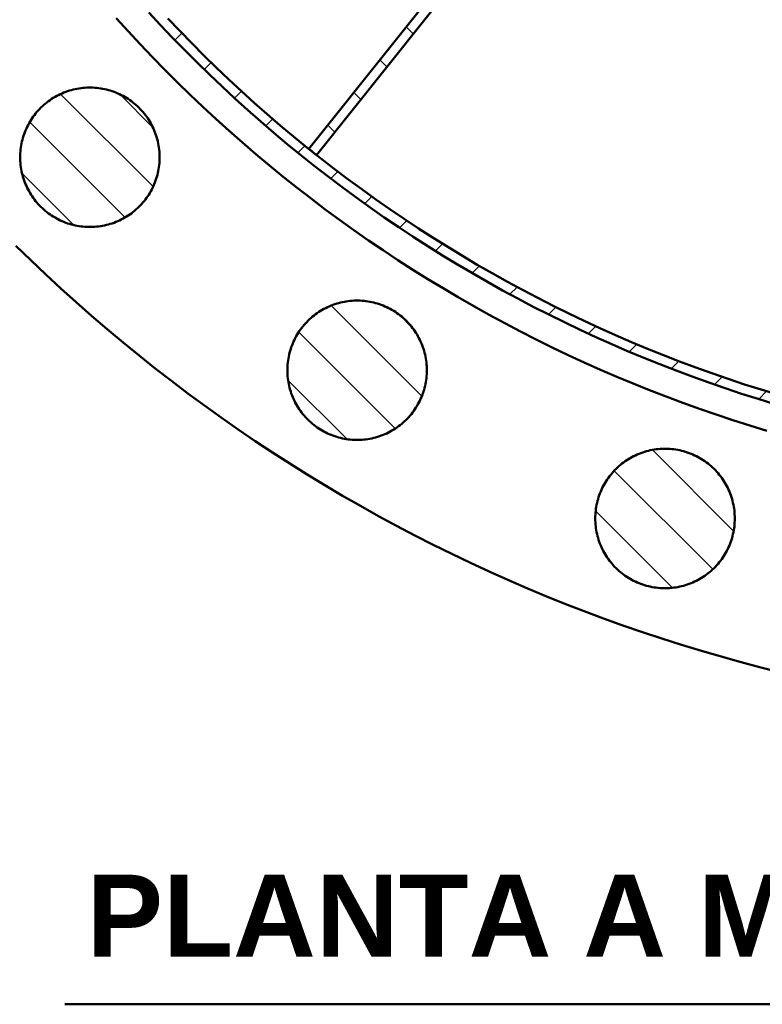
# Model space of a CAD drawing. Header units: millimetres. Extents: x 0 to 841, y 0 to 594.
# Tile 8 of 226: x 121 to 167, y 306 to 366. Entities that reach past the tile are written whole.
import ezdxf
from ezdxf.enums import TextEntityAlignment as Align

# ---------------------------------------------------------------- set-up
doc = ezdxf.new("R2010")
doc.units = ezdxf.units.MM
for name, color, linetype, lineweight in [('ACH', 7, 'CONTINUOUS', 13), ('TXT', 7, 'CONTINUOUS', 25), ('VIS', 7, 'CONTINUOUS', 50)]:
    doc.layers.add(name, color=color, linetype=linetype, lineweight=lineweight)
doc.styles.add('STDB', font='LiberationSans-Bold.ttf')

msp = doc.modelspace()

# ---------------------------------------------------------------- hatches: boundary and pattern name
at = {"layer": 'ACH'}
h = msp.add_hatch(dxfattribs=at)
h.set_pattern_fill('ANSI31', scale=0.8)
h.paths.add_polyline_path([(275.741, 422.949), (275.73, 421.625), (275.699, 420.301), (275.647, 418.978), (275.574, 417.656), (275.481, 416.335), (275.367, 415.016), (275.232, 413.699), (275.076, 412.384), (274.9, 411.071), (274.703, 409.762), (274.485, 408.456), (274.247, 407.153), (273.989, 405.854), (273.71, 404.56), (273.411, 403.27), (273.092, 401.985), (272.753, 400.705), (272.393, 399.43), (272.014, 398.162), (271.615, 396.899), (271.196, 395.643), (270.757, 394.394), (270.299, 393.151), (269.821, 391.916), (269.324, 390.689), (268.807, 389.47), (268.272, 388.259), (267.718, 387.056), (267.144, 385.862), (266.553, 384.678), (265.942, 383.503), (265.313, 382.337), (264.666, 381.182), (264.001, 380.037), (263.318, 378.903), (262.618, 377.779), (261.899, 376.667), (261.164, 375.566), (260.411, 374.476), (259.641, 373.399), (258.854, 372.334), (258.051, 371.281), (257.231, 370.241), (256.395, 369.214), (255.543, 368.201), (254.675, 367.201), (253.792, 366.214), (252.893, 365.242), (251.979, 364.284), (251.05, 363.34), (250.106, 362.411), (249.148, 361.497), (248.176, 360.598), (247.189, 359.715), (246.189, 358.847), (245.176, 357.995), (244.149, 357.159), (243.109, 356.339), (242.056, 355.536), (240.991, 354.749), (239.914, 353.979), (238.824, 353.226), (237.723, 352.491), (236.611, 351.772), (235.487, 351.072), (234.353, 350.389), (233.208, 349.724), (232.053, 349.077), (230.887, 348.448), (229.712, 347.837), (228.528, 347.246), (227.334, 346.672), (226.131, 346.118), (224.92, 345.583), (223.701, 345.066), (222.474, 344.569), (221.239, 344.091), (219.996, 343.633), (218.747, 343.194), (217.491, 342.775), (216.228, 342.376), (214.96, 341.996), (213.685, 341.637), (212.405, 341.298), (211.12, 340.978), (209.83, 340.679), (208.536, 340.401), (207.237, 340.142), (205.934, 339.905), (204.628, 339.687), (203.319, 339.49), (202.006, 339.314), (200.691, 339.158), (199.374, 339.023), (198.055, 338.909), (196.734, 338.816), (195.412, 338.743), (194.089, 338.691), (192.765, 338.66), (191.441, 338.649), (190.117, 338.66), (188.793, 338.691), (187.47, 338.743), (186.147, 338.816), (184.827, 338.909), (183.507, 339.023), (182.19, 339.158), (180.875, 339.314), (179.563, 339.49), (178.253, 339.687), (176.947, 339.905), (175.644, 340.142), (174.346, 340.401), (173.051, 340.679), (171.761, 340.978), (170.476, 341.298), (169.196, 341.637), (167.922, 341.996), (166.653, 342.376), (165.391, 342.775), (164.134, 343.194), (162.885, 343.633), (161.643, 344.091), (160.408, 344.569), (159.18, 345.066), (157.961, 345.583), (156.75, 346.118), (155.547, 346.672), (154.354, 347.246), (153.169, 347.837), (151.994, 348.448), (150.829, 349.077), (149.674, 349.724), (148.528, 350.389), (147.394, 351.072), (146.27, 351.772), (145.158, 352.491), (144.057, 353.226), (142.968, 353.979), (141.89, 354.749), (140.825, 355.536), (139.773, 356.339), (138.733, 357.159), (137.706, 357.995), (136.692, 358.847), (135.692, 359.715), (134.706, 360.598), (133.733, 361.497), (132.775, 362.411), (131.832, 363.34), (130.903, 364.284), (129.989, 365.242), (129.09, 366.214), (128.206, 367.201), (127.338, 368.201), (126.486, 369.214), (125.65, 370.241), (124.831, 371.281), (124.027, 372.334), (123.241, 373.399), (122.471, 374.476), (121.718, 375.566), (120.982, 376.667), (120.264, 377.779), (119.563, 378.903), (118.88, 380.037), (118.215, 381.182), (117.568, 382.337), (116.939, 383.503), (116.329, 384.678), (115.737, 385.862), (115.164, 387.056), (114.609, 388.259), (114.074, 389.47), (113.558, 390.689), (113.061, 391.916), (112.583, 393.151), (112.124, 394.394), (111.686, 395.643), (111.267, 396.899), (110.867, 398.162), (110.488, 399.43), (110.128, 400.705), (109.789, 401.985), (109.47, 403.27), (109.171, 404.56), (108.892, 405.854), (108.634, 407.153), (108.396, 408.456), (108.179, 409.762), (107.982, 411.071), (107.805, 412.384), (107.65, 413.699), (107.515, 415.016), (107.401, 416.335), (107.307, 417.656), (107.234, 418.978), (107.182, 420.301), (107.151, 421.625), (107.141, 422.949), (107.151, 424.273), (107.182, 425.597), (107.234, 426.92), (107.307, 428.242), (107.401, 429.563), (107.515, 430.883), (107.65, 432.2), (107.805, 433.515), (107.982, 434.827), (108.179, 436.137), (108.396, 437.443), (108.634, 438.745), (108.892, 440.044), (109.171, 441.339), (109.47, 442.629), (109.789, 443.914), (110.128, 445.194), (110.488, 446.468), (110.867, 447.737), (111.267, 448.999), (111.686, 450.255), (112.124, 451.505), (112.583, 452.747), (113.061, 453.982), (113.558, 455.209), (114.074, 456.429), (114.609, 457.64), (115.164, 458.842), (115.737, 460.036), (116.329, 461.221), (116.939, 462.396), (117.568, 463.561), (118.215, 464.716), (118.88, 465.861), (119.563, 466.996), (120.264, 468.119), (120.982, 469.232), (121.718, 470.333), (122.471, 471.422), (123.241, 472.5), (124.027, 473.565), (124.831, 474.617), (125.65, 475.657), (126.486, 476.684), (127.338, 477.698), (128.206, 478.698), (129.09, 479.684), (129.989, 480.657), (130.903, 481.615), (131.832, 482.558), (132.775, 483.487), (133.733, 484.401), (134.706, 485.3), (135.692, 486.184), (136.692, 487.051), (137.706, 487.904), (138.733, 488.74), (139.773, 489.559), (140.825, 490.363), (141.89, 491.149), (142.968, 491.919), (144.057, 492.672), (145.158, 493.408), (146.27, 494.126), (147.394, 494.827), (148.528, 495.51), (149.674, 496.175), (150.829, 496.822), (151.994, 497.451), (153.169, 498.061), (154.354, 498.653), (155.547, 499.226), (156.75, 499.781), (157.961, 500.316), (159.18, 500.832), (160.408, 501.329), (161.643, 501.807), (162.885, 502.265), (164.134, 502.704), (165.391, 503.123), (166.653, 503.523), (167.922, 503.902), (169.196, 504.261), (170.476, 504.601), (171.761, 504.92), (173.051, 505.219), (174.346, 505.498), (175.644, 505.756), (176.947, 505.994), (178.253, 506.211), (179.563, 506.408), (180.875, 506.585), (182.19, 506.74), (183.507, 506.875), (184.827, 506.989), (186.147, 507.083), (187.47, 507.156), (188.793, 507.208), (190.117, 507.239), (191.441, 507.249), (192.765, 507.239), (194.089, 507.208), (195.412, 507.156), (196.734, 507.083), (198.055, 506.989), (199.374, 506.875), (200.691, 506.74), (202.006, 506.585), (203.319, 506.408), (204.628, 506.211), (205.934, 505.994), (207.237, 505.756), (208.536, 505.498), (209.83, 505.219), (211.12, 504.92), (212.405, 504.601), (213.685, 504.261), (214.96, 503.902), (216.228, 503.523), (217.491, 503.123), (218.747, 502.704), (219.996, 502.265), (221.239, 501.807), (222.474, 501.329), (223.701, 500.832), (224.92, 500.316), (226.131, 499.781), (227.334, 499.226), (228.528, 498.653), (229.712, 498.061), (230.887, 497.451), (232.053, 496.822), (233.208, 496.175), (234.353, 495.51), (235.487, 494.827), (236.611, 494.126), (237.723, 493.408), (238.824, 492.672), (239.914, 491.919), (240.991, 491.149), (242.056, 490.363), (243.109, 489.559), (244.149, 488.74), (245.176, 487.904), (246.189, 487.051), (247.189, 486.184), (248.176, 485.3), (249.148, 484.401), (250.106, 483.487), (251.05, 482.558), (251.979, 481.615), (252.893, 480.657), (253.792, 479.684), (254.675, 478.698), (255.543, 477.698), (256.395, 476.684), (257.231, 475.657), (258.051, 474.617), (258.854, 473.565), (259.641, 472.5), (260.411, 471.422), (261.164, 470.333), (261.899, 469.232), (262.618, 468.119), (263.318, 466.996), (264.001, 465.861), (264.666, 464.716), (265.313, 463.561), (265.942, 462.396), (266.553, 461.221), (267.144, 460.036), (267.718, 458.842), (268.272, 457.64), (268.807, 456.429), (269.324, 455.209), (269.821, 453.982), (270.299, 452.747), (270.757, 451.505), (271.196, 450.255), (271.615, 448.999), (272.014, 447.737), (272.393, 446.468), (272.753, 445.194), (273.092, 443.914), (273.411, 442.629), (273.71, 441.339), (273.989, 440.044), (274.247, 438.745), (274.485, 437.443), (274.703, 436.137), (274.9, 434.827), (275.076, 433.515), (275.232, 432.2), (275.367, 430.883), (275.481, 429.563), (275.574, 428.242), (275.647, 426.92), (275.699, 425.597), (275.73, 424.273)])
h.paths.add_polyline_path([(275.141, 422.949), (275.13, 424.264), (275.099, 425.578), (275.048, 426.892), (274.976, 428.205), (274.883, 429.516), (274.769, 430.826), (274.635, 432.134), (274.481, 433.44), (274.306, 434.743), (274.11, 436.043), (273.894, 437.34), (273.658, 438.633), (273.402, 439.923), (273.125, 441.208), (272.828, 442.489), (272.511, 443.765), (272.174, 445.035), (271.817, 446.301), (271.441, 447.56), (271.044, 448.814), (270.628, 450.061), (270.192, 451.302), (269.737, 452.535), (269.263, 453.761), (268.769, 454.98), (268.257, 456.191), (267.725, 457.393), (267.175, 458.587), (266.606, 459.772), (266.018, 460.948), (265.412, 462.115), (264.788, 463.272), (264.145, 464.419), (263.485, 465.556), (262.807, 466.682), (262.111, 467.798), (261.398, 468.902), (260.667, 469.996), (259.92, 471.077), (259.155, 472.147), (258.374, 473.204), (257.577, 474.25), (256.763, 475.282), (255.933, 476.302), (255.087, 477.308), (254.225, 478.301), (253.348, 479.28), (252.455, 480.246), (251.548, 481.197), (250.626, 482.134), (249.689, 483.056), (248.737, 483.964), (247.772, 484.856), (246.792, 485.734), (245.799, 486.595), (244.793, 487.441), (243.773, 488.271), (242.741, 489.085), (241.696, 489.883), (240.638, 490.664), (239.569, 491.428), (238.487, 492.176), (237.394, 492.906), (236.289, 493.619), (235.174, 494.315), (234.047, 494.993), (232.911, 495.654), (231.763, 496.296), (230.606, 496.92), (229.44, 497.526), (228.264, 498.114), (227.078, 498.683), (225.884, 499.234), (224.682, 499.765), (223.471, 500.278), (222.253, 500.772), (221.027, 501.246), (219.793, 501.701), (218.553, 502.137), (217.305, 502.553), (216.052, 502.949), (214.792, 503.326), (213.527, 503.683), (212.256, 504.02), (210.98, 504.337), (209.699, 504.633), (208.414, 504.91), (207.124, 505.167), (205.831, 505.403), (204.534, 505.619), (203.234, 505.814), (201.931, 505.989), (200.625, 506.144), (199.318, 506.278), (198.008, 506.391), (196.696, 506.484), (195.383, 506.556), (194.07, 506.608), (192.755, 506.639), (191.441, 506.649), (190.126, 506.639), (188.812, 506.608), (187.498, 506.556), (186.185, 506.484), (184.874, 506.391), (183.564, 506.278), (182.256, 506.144), (180.95, 505.989), (179.647, 505.814), (178.347, 505.619), (177.05, 505.403), (175.757, 505.167), (174.467, 504.91), (173.182, 504.633), (171.901, 504.337), (170.625, 504.02), (169.355, 503.683), (168.089, 503.326), (166.83, 502.949), (165.576, 502.553), (164.329, 502.137), (163.088, 501.701), (161.855, 501.246), (160.629, 500.772), (159.41, 500.278), (158.199, 499.765), (156.997, 499.234), (155.803, 498.683), (154.618, 498.114), (153.442, 497.526), (152.275, 496.92), (151.118, 496.296), (149.971, 495.654), (148.834, 494.993), (147.708, 494.315), (146.592, 493.619), (145.487, 492.906), (144.394, 492.176), (143.313, 491.428), (142.243, 490.664), (141.186, 489.883), (140.14, 489.085), (139.108, 488.271), (138.088, 487.441), (137.082, 486.595), (136.089, 485.734), (135.11, 484.856), (134.144, 483.964), (133.193, 483.056), (132.256, 482.134), (131.334, 481.197), (130.426, 480.246), (129.534, 479.28), (128.656, 478.301), (127.795, 477.308), (126.949, 476.302), (126.119, 475.282), (125.305, 474.25), (124.507, 473.204), (123.726, 472.147), (122.962, 471.077), (122.214, 469.996), (121.484, 468.902), (120.77, 467.798), (120.075, 466.682), (119.397, 465.556), (118.736, 464.419), (118.094, 463.272), (117.469, 462.115), (116.863, 460.948), (116.276, 459.772), (115.707, 458.587), (115.156, 457.393), (114.625, 456.191), (114.112, 454.98), (113.618, 453.761), (113.144, 452.535), (112.689, 451.302), (112.253, 450.061), (111.837, 448.814), (111.441, 447.56), (111.064, 446.301), (110.707, 445.035), (110.37, 443.765), (110.053, 442.489), (109.756, 441.208), (109.48, 439.923), (109.223, 438.633), (108.987, 437.34), (108.771, 436.043), (108.576, 434.743), (108.401, 433.44), (108.246, 432.134), (108.112, 430.826), (107.999, 429.516), (107.906, 428.205), (107.834, 426.892), (107.782, 425.578), (107.751, 424.264), (107.741, 422.949), (107.751, 421.635), (107.782, 420.32), (107.834, 419.006), (107.906, 417.694), (107.999, 416.382), (108.112, 415.072), (108.246, 413.764), (108.401, 412.459), (108.576, 411.156), (108.771, 409.856), (108.987, 408.559), (109.223, 407.265), (109.48, 405.976), (109.756, 404.691), (110.053, 403.41), (110.37, 402.134), (110.707, 400.863), (111.064, 399.598), (111.441, 398.338), (111.837, 397.085), (112.253, 395.837), (112.689, 394.597), (113.144, 393.363), (113.618, 392.137), (114.112, 390.919), (114.625, 389.708), (115.156, 388.505), (115.707, 387.312), (116.276, 386.126), (116.863, 384.95), (117.469, 383.784), (118.094, 382.626), (118.736, 381.479), (119.397, 380.342), (120.075, 379.216), (120.77, 378.101), (121.484, 376.996), (122.214, 375.903), (122.962, 374.821), (123.726, 373.752), (124.507, 372.694), (125.305, 371.649), (126.119, 370.616), (126.949, 369.597), (127.795, 368.59), (128.656, 367.597), (129.534, 366.618), (130.426, 365.653), (131.334, 364.701), (132.256, 363.764), (133.193, 362.842), (134.144, 361.935), (135.11, 361.042), (136.089, 360.165), (137.082, 359.303), (138.088, 358.457), (139.108, 357.627), (140.14, 356.813), (141.186, 356.016), (142.243, 355.235), (143.313, 354.47), (144.394, 353.723), (145.487, 352.992), (146.592, 352.279), (147.708, 351.583), (148.834, 350.905), (149.971, 350.245), (151.118, 349.602), (152.275, 348.978), (153.442, 348.372), (154.618, 347.784), (155.803, 347.215), (156.997, 346.665), (158.199, 346.133), (159.41, 345.621), (160.629, 345.127), (161.855, 344.653), (163.088, 344.198), (164.329, 343.762), (165.576, 343.346), (166.83, 342.949), (168.089, 342.573), (169.355, 342.216), (170.625, 341.879), (171.901, 341.562), (173.182, 341.265), (174.467, 340.988), (175.757, 340.732), (177.05, 340.496), (178.347, 340.28), (179.647, 340.084), (180.95, 339.909), (182.256, 339.755), (183.564, 339.621), (184.874, 339.507), (186.185, 339.414), (187.498, 339.342), (188.812, 339.291), (190.126, 339.26), (191.441, 339.249), (192.755, 339.26), (194.07, 339.291), (195.383, 339.342), (196.696, 339.414), (198.008, 339.507), (199.318, 339.621), (200.625, 339.755), (201.931, 339.909), (203.234, 340.084), (204.534, 340.28), (205.831, 340.496), (207.124, 340.732), (208.414, 340.988), (209.699, 341.265), (210.98, 341.562), (212.256, 341.879), (213.527, 342.216), (214.792, 342.573), (216.052, 342.949), (217.305, 343.346), (218.553, 343.762), (219.793, 344.198), (221.027, 344.653), (222.253, 345.127), (223.471, 345.621), (224.682, 346.133), (225.884, 346.665), (227.078, 347.215), (228.264, 347.784), (229.44, 348.372), (230.606, 348.978), (231.763, 349.602), (232.911, 350.245), (234.047, 350.905), (235.174, 351.583), (236.289, 352.279), (237.394, 352.992), (238.487, 353.723), (239.569, 354.47), (240.638, 355.235), (241.696, 356.016), (242.741, 356.813), (243.773, 357.627), (244.793, 358.457), (245.799, 359.303), (246.792, 360.165), (247.772, 361.042), (248.737, 361.935), (249.689, 362.842), (250.626, 363.764), (251.548, 364.701), (252.455, 365.653), (253.348, 366.618), (254.225, 367.597), (255.087, 368.59), (255.933, 369.597), (256.763, 370.616), (257.577, 371.649), (258.374, 372.694), (259.155, 373.752), (259.92, 374.821), (260.667, 375.903), (261.398, 376.996), (262.111, 378.101), (262.807, 379.216), (263.485, 380.342), (264.145, 381.479), (264.788, 382.626), (265.412, 383.784), (266.018, 384.95), (266.606, 386.126), (267.175, 387.312), (267.725, 388.505), (268.257, 389.708), (268.769, 390.919), (269.263, 392.137), (269.737, 393.363), (270.192, 394.597), (270.628, 395.837), (271.044, 397.085), (271.441, 398.338), (271.817, 399.598), (272.174, 400.863), (272.511, 402.134), (272.828, 403.41), (273.125, 404.691), (273.402, 405.976), (273.658, 407.265), (273.894, 408.559), (274.11, 409.856), (274.306, 411.156), (274.481, 412.459), (274.635, 413.764), (274.769, 415.072), (274.883, 416.382), (274.976, 417.694), (275.048, 419.006), (275.099, 420.32), (275.13, 421.635)], flags=16)
h = msp.add_hatch(dxfattribs=at)
h.set_pattern_fill('ANSI31', scale=0.8, angle=90)
h.paths.add_polyline_path([(139.02, 357.697), (154.233, 376.774), (154.702, 376.4), (139.489, 357.323), (139.431, 357.37), (139.372, 357.417), (139.313, 357.463), (139.255, 357.51), (139.196, 357.557), (139.137, 357.604), (139.079, 357.65)])
h = msp.add_hatch(dxfattribs=at)
h.set_pattern_fill('ANSI31', scale=0.8, angle=90)
h.paths.add_polyline_path([(129.93, 357.188), (129.928, 357.068), (129.923, 356.948), (129.914, 356.828), (129.903, 356.708), (129.887, 356.589), (129.869, 356.47), (129.847, 356.352), (129.821, 356.234), (129.793, 356.117), (129.761, 356.001), (129.725, 355.886), (129.687, 355.772), (129.645, 355.66), (129.6, 355.548), (129.552, 355.438), (129.501, 355.329), (129.447, 355.221), (129.39, 355.116), (129.33, 355.011), (129.267, 354.909), (129.201, 354.808), (129.132, 354.71), (129.061, 354.613), (128.986, 354.518), (128.91, 354.426), (128.83, 354.336), (128.748, 354.248), (128.664, 354.162), (128.577, 354.079), (128.488, 353.998), (128.396, 353.92), (128.303, 353.844), (128.207, 353.771), (128.109, 353.701), (128.01, 353.634), (127.908, 353.569), (127.805, 353.508), (127.7, 353.449), (127.593, 353.393), (127.485, 353.341), (127.375, 353.291), (127.264, 353.245), (127.152, 353.202), (127.039, 353.161), (126.924, 353.125), (126.809, 353.091), (126.692, 353.061), (126.575, 353.034), (126.457, 353.01), (126.339, 352.99), (126.22, 352.973), (126.1, 352.959), (125.98, 352.949), (125.86, 352.942), (125.74, 352.939), (125.62, 352.939), (125.499, 352.942), (125.379, 352.949), (125.259, 352.959), (125.14, 352.973), (125.021, 352.99), (124.902, 353.01), (124.784, 353.034), (124.667, 353.061), (124.551, 353.091), (124.435, 353.125), (124.321, 353.161), (124.207, 353.202), (124.095, 353.245), (123.984, 353.291), (123.875, 353.341), (123.766, 353.393), (123.66, 353.449), (123.555, 353.508), (123.451, 353.569), (123.35, 353.634), (123.25, 353.701), (123.153, 353.771), (123.057, 353.844), (122.963, 353.92), (122.872, 353.998), (122.783, 354.079), (122.696, 354.162), (122.611, 354.248), (122.529, 354.336), (122.45, 354.426), (122.373, 354.518), (122.299, 354.613), (122.227, 354.71), (122.159, 354.808), (122.093, 354.909), (122.03, 355.011), (121.969, 355.116), (121.912, 355.221), (121.858, 355.329), (121.807, 355.438), (121.759, 355.548), (121.714, 355.66), (121.673, 355.772), (121.634, 355.886), (121.599, 356.001), (121.567, 356.117), (121.538, 356.234), (121.513, 356.352), (121.491, 356.47), (121.472, 356.589), (121.457, 356.708), (121.445, 356.828), (121.437, 356.948), (121.431, 357.068), (121.43, 357.188), (121.431, 357.309), (121.437, 357.429), (121.445, 357.549), (121.457, 357.668), (121.472, 357.788), (121.491, 357.907), (121.513, 358.025), (121.538, 358.142), (121.567, 358.259), (121.599, 358.375), (121.634, 358.49), (121.673, 358.604), (121.714, 358.717), (121.759, 358.829), (121.807, 358.939), (121.858, 359.048), (121.912, 359.155), (121.969, 359.261), (122.03, 359.365), (122.093, 359.468), (122.159, 359.568), (122.227, 359.667), (122.299, 359.764), (122.373, 359.858), (122.45, 359.951), (122.529, 360.041), (122.611, 360.129), (122.696, 360.215), (122.783, 360.298), (122.872, 360.379), (122.963, 360.457), (123.057, 360.532), (123.153, 360.605), (123.25, 360.675), (123.35, 360.743), (123.451, 360.807), (123.555, 360.869), (123.66, 360.928), (123.766, 360.983), (123.875, 361.036), (123.984, 361.085), (124.095, 361.132), (124.207, 361.175), (124.321, 361.215), (124.435, 361.252), (124.551, 361.286), (124.667, 361.316), (124.784, 361.343), (124.902, 361.367), (125.021, 361.387), (125.14, 361.404), (125.259, 361.417), (125.379, 361.428), (125.499, 361.434), (125.62, 361.438), (125.74, 361.438), (125.86, 361.434), (125.98, 361.428), (126.1, 361.417), (126.22, 361.404), (126.339, 361.387), (126.457, 361.367), (126.575, 361.343), (126.692, 361.316), (126.809, 361.286), (126.924, 361.252), (127.039, 361.215), (127.152, 361.175), (127.264, 361.132), (127.375, 361.085), (127.485, 361.036), (127.593, 360.983), (127.7, 360.928), (127.805, 360.869), (127.908, 360.807), (128.01, 360.743), (128.109, 360.675), (128.207, 360.605), (128.303, 360.532), (128.396, 360.457), (128.488, 360.379), (128.577, 360.298), (128.664, 360.215), (128.748, 360.129), (128.83, 360.041), (128.91, 359.951), (128.986, 359.858), (129.061, 359.764), (129.132, 359.667), (129.201, 359.568), (129.267, 359.468), (129.33, 359.365), (129.39, 359.261), (129.447, 359.155), (129.501, 359.048), (129.552, 358.939), (129.6, 358.829), (129.645, 358.717), (129.687, 358.604), (129.725, 358.49), (129.761, 358.375), (129.793, 358.259), (129.821, 358.142), (129.847, 358.025), (129.869, 357.907), (129.887, 357.788), (129.903, 357.668), (129.914, 357.549), (129.923, 357.429), (129.928, 357.309)])
h = msp.add_hatch(dxfattribs=at)
h.set_pattern_fill('ANSI31', scale=0.8, angle=90)
h.paths.add_polyline_path([(146.212, 344.204), (146.21, 344.084), (146.205, 343.963), (146.196, 343.843), (146.184, 343.724), (146.169, 343.604), (146.151, 343.486), (146.129, 343.367), (146.103, 343.25), (146.075, 343.133), (146.043, 343.017), (146.007, 342.902), (145.969, 342.788), (145.927, 342.675), (145.882, 342.564), (145.834, 342.453), (145.783, 342.344), (145.729, 342.237), (145.672, 342.131), (145.612, 342.027), (145.549, 341.925), (145.483, 341.824), (145.414, 341.725), (145.343, 341.629), (145.268, 341.534), (145.191, 341.441), (145.112, 341.351), (145.03, 341.263), (144.946, 341.178), (144.859, 341.094), (144.77, 341.014), (144.678, 340.935), (144.585, 340.86), (144.489, 340.787), (144.391, 340.717), (144.292, 340.649), (144.19, 340.585), (144.087, 340.523), (143.982, 340.465), (143.875, 340.409), (143.767, 340.356), (143.657, 340.307), (143.546, 340.26), (143.434, 340.217), (143.321, 340.177), (143.206, 340.14), (143.091, 340.107), (142.974, 340.076), (142.857, 340.049), (142.739, 340.026), (142.621, 340.005), (142.502, 339.988), (142.382, 339.975), (142.262, 339.965), (142.142, 339.958), (142.022, 339.954), (141.902, 339.954), (141.781, 339.958), (141.661, 339.965), (141.541, 339.975), (141.422, 339.988), (141.303, 340.005), (141.184, 340.026), (141.066, 340.049), (140.949, 340.076), (140.833, 340.107), (140.717, 340.14), (140.603, 340.177), (140.489, 340.217), (140.377, 340.26), (140.266, 340.307), (140.156, 340.356), (140.048, 340.409), (139.942, 340.465), (139.837, 340.523), (139.733, 340.585), (139.632, 340.649), (139.532, 340.717), (139.435, 340.787), (139.339, 340.86), (139.245, 340.935), (139.154, 341.014), (139.065, 341.094), (138.978, 341.178), (138.893, 341.263), (138.811, 341.351), (138.732, 341.441), (138.655, 341.534), (138.581, 341.629), (138.509, 341.725), (138.441, 341.824), (138.375, 341.925), (138.312, 342.027), (138.251, 342.131), (138.194, 342.237), (138.14, 342.344), (138.089, 342.453), (138.041, 342.564), (137.996, 342.675), (137.954, 342.788), (137.916, 342.902), (137.881, 343.017), (137.849, 343.133), (137.82, 343.25), (137.795, 343.367), (137.773, 343.486), (137.754, 343.604), (137.739, 343.724), (137.727, 343.843), (137.719, 343.963), (137.713, 344.084), (137.712, 344.204), (137.713, 344.324), (137.719, 344.444), (137.727, 344.564), (137.739, 344.684), (137.754, 344.803), (137.773, 344.922), (137.795, 345.04), (137.82, 345.158), (137.849, 345.275), (137.881, 345.391), (137.916, 345.506), (137.954, 345.62), (137.996, 345.733), (138.041, 345.844), (138.089, 345.954), (138.14, 346.063), (138.194, 346.171), (138.251, 346.277), (138.312, 346.381), (138.375, 346.483), (138.441, 346.584), (138.509, 346.682), (138.581, 346.779), (138.655, 346.874), (138.732, 346.966), (138.811, 347.057), (138.893, 347.145), (138.978, 347.23), (139.065, 347.314), (139.154, 347.394), (139.245, 347.472), (139.339, 347.548), (139.435, 347.621), (139.532, 347.691), (139.632, 347.758), (139.733, 347.823), (139.837, 347.885), (139.942, 347.943), (140.048, 347.999), (140.156, 348.051), (140.266, 348.101), (140.377, 348.147), (140.489, 348.191), (140.603, 348.231), (140.717, 348.268), (140.833, 348.301), (140.949, 348.332), (141.066, 348.359), (141.184, 348.382), (141.303, 348.403), (141.422, 348.419), (141.541, 348.433), (141.661, 348.443), (141.781, 348.45), (141.902, 348.453), (142.022, 348.453), (142.142, 348.45), (142.262, 348.443), (142.382, 348.433), (142.502, 348.419), (142.621, 348.403), (142.739, 348.382), (142.857, 348.359), (142.974, 348.332), (143.091, 348.301), (143.206, 348.268), (143.321, 348.231), (143.434, 348.191), (143.546, 348.147), (143.657, 348.101), (143.767, 348.051), (143.875, 347.999), (143.982, 347.943), (144.087, 347.885), (144.19, 347.823), (144.292, 347.758), (144.391, 347.691), (144.489, 347.621), (144.585, 347.548), (144.678, 347.472), (144.77, 347.394), (144.859, 347.314), (144.946, 347.23), (145.03, 347.145), (145.112, 347.057), (145.191, 346.966), (145.268, 346.874), (145.343, 346.779), (145.414, 346.682), (145.483, 346.584), (145.549, 346.483), (145.612, 346.381), (145.672, 346.277), (145.729, 346.171), (145.783, 346.063), (145.834, 345.954), (145.882, 345.844), (145.927, 345.733), (145.969, 345.62), (146.007, 345.506), (146.043, 345.391), (146.075, 345.275), (146.103, 345.158), (146.129, 345.04), (146.151, 344.922), (146.169, 344.803), (146.184, 344.684), (146.196, 344.564), (146.205, 344.444), (146.21, 344.324)])
h = msp.add_hatch(dxfattribs=at)
h.set_pattern_fill('ANSI31', scale=0.8, angle=90)
h.paths.add_polyline_path([(164.975, 335.168), (164.973, 335.048), (164.968, 334.928), (164.959, 334.808), (164.948, 334.688), (164.932, 334.569), (164.914, 334.45), (164.892, 334.332), (164.866, 334.214), (164.838, 334.097), (164.806, 333.981), (164.77, 333.866), (164.732, 333.752), (164.69, 333.639), (164.645, 333.528), (164.597, 333.418), (164.546, 333.309), (164.492, 333.201), (164.435, 333.095), (164.375, 332.991), (164.312, 332.889), (164.246, 332.788), (164.177, 332.69), (164.106, 332.593), (164.031, 332.498), (163.954, 332.406), (163.875, 332.315), (163.793, 332.227), (163.709, 332.142), (163.622, 332.058), (163.533, 331.978), (163.441, 331.9), (163.348, 331.824), (163.252, 331.751), (163.154, 331.681), (163.055, 331.614), (162.953, 331.549), (162.85, 331.487), (162.745, 331.429), (162.638, 331.373), (162.53, 331.321), (162.42, 331.271), (162.309, 331.225), (162.197, 331.181), (162.084, 331.141), (161.969, 331.104), (161.854, 331.071), (161.737, 331.04), (161.62, 331.013), (161.502, 330.99), (161.384, 330.969), (161.265, 330.953), (161.145, 330.939), (161.025, 330.929), (160.905, 330.922), (160.785, 330.919), (160.665, 330.919), (160.544, 330.922), (160.424, 330.929), (160.304, 330.939), (160.185, 330.953), (160.066, 330.969), (159.947, 330.99), (159.829, 331.013), (159.712, 331.04), (159.596, 331.071), (159.48, 331.104), (159.366, 331.141), (159.252, 331.181), (159.14, 331.225), (159.029, 331.271), (158.92, 331.321), (158.811, 331.373), (158.705, 331.429), (158.6, 331.487), (158.496, 331.549), (158.395, 331.614), (158.295, 331.681), (158.198, 331.751), (158.102, 331.824), (158.008, 331.9), (157.917, 331.978), (157.828, 332.058), (157.741, 332.142), (157.656, 332.227), (157.574, 332.315), (157.495, 332.406), (157.418, 332.498), (157.344, 332.593), (157.272, 332.69), (157.204, 332.788), (157.138, 332.889), (157.075, 332.991), (157.014, 333.095), (156.957, 333.201), (156.903, 333.309), (156.852, 333.418), (156.804, 333.528), (156.759, 333.639), (156.717, 333.752), (156.679, 333.866), (156.644, 333.981), (156.612, 334.097), (156.583, 334.214), (156.558, 334.332), (156.536, 334.45), (156.517, 334.569), (156.502, 334.688), (156.49, 334.808), (156.482, 334.928), (156.476, 335.048), (156.475, 335.168), (156.476, 335.288), (156.482, 335.409), (156.49, 335.529), (156.502, 335.648), (156.517, 335.768), (156.536, 335.886), (156.558, 336.005), (156.583, 336.122), (156.612, 336.239), (156.644, 336.355), (156.679, 336.47), (156.717, 336.584), (156.759, 336.697), (156.804, 336.808), (156.852, 336.919), (156.903, 337.028), (156.957, 337.135), (157.014, 337.241), (157.075, 337.345), (157.138, 337.447), (157.204, 337.548), (157.272, 337.647), (157.344, 337.743), (157.418, 337.838), (157.495, 337.931), (157.574, 338.021), (157.656, 338.109), (157.741, 338.194), (157.828, 338.278), (157.917, 338.358), (158.008, 338.437), (158.102, 338.512), (158.198, 338.585), (158.295, 338.655), (158.395, 338.723), (158.496, 338.787), (158.6, 338.849), (158.705, 338.907), (158.811, 338.963), (158.92, 339.016), (159.029, 339.065), (159.14, 339.112), (159.252, 339.155), (159.366, 339.195), (159.48, 339.232), (159.596, 339.265), (159.712, 339.296), (159.829, 339.323), (159.947, 339.346), (160.066, 339.367), (160.185, 339.384), (160.304, 339.397), (160.424, 339.407), (160.544, 339.414), (160.665, 339.418), (160.785, 339.418), (160.905, 339.414), (161.025, 339.407), (161.145, 339.397), (161.265, 339.384), (161.384, 339.367), (161.502, 339.346), (161.62, 339.323), (161.737, 339.296), (161.854, 339.265), (161.969, 339.232), (162.084, 339.195), (162.197, 339.155), (162.309, 339.112), (162.42, 339.065), (162.53, 339.016), (162.638, 338.963), (162.745, 338.907), (162.85, 338.849), (162.953, 338.787), (163.055, 338.723), (163.154, 338.655), (163.252, 338.585), (163.348, 338.512), (163.441, 338.437), (163.533, 338.358), (163.622, 338.278), (163.709, 338.194), (163.793, 338.109), (163.875, 338.021), (163.954, 337.931), (164.031, 337.838), (164.106, 337.743), (164.177, 337.647), (164.246, 337.548), (164.312, 337.447), (164.375, 337.345), (164.435, 337.241), (164.492, 337.135), (164.546, 337.028), (164.597, 336.919), (164.645, 336.808), (164.69, 336.697), (164.732, 336.584), (164.77, 336.47), (164.806, 336.355), (164.838, 336.239), (164.866, 336.122), (164.892, 336.005), (164.914, 335.886), (164.932, 335.768), (164.948, 335.648), (164.959, 335.529), (164.968, 335.409), (164.973, 335.288)])

# ---------------------------------------------------------------- linework, layer by layer
at = {"layer": 'VIS'}
msp.add_line((124.15, 305.549), (258.732, 305.549), dxfattribs=at)
for points in [[(154.233, 376.774), (139.02, 357.697)], [(154.702, 376.4), (139.489, 357.323)], [(127.29, 365.672), (128.015, 364.871), (128.749, 364.078), (129.494, 363.295), (130.249, 362.521), (131.013, 361.757), (131.786, 361.003), (132.57, 360.258), (133.362, 359.523), (134.164, 358.798), (134.974, 358.084), (135.794, 357.379), (136.622, 356.685), (137.459, 356.001), (138.305, 355.328), (139.159, 354.666), (140.021, 354.014), (140.891, 353.374), (141.769, 352.744), (142.656, 352.125), (143.549, 351.518), (144.451, 350.922), (145.36, 350.337), (146.276, 349.764), (147.199, 349.202), (148.129, 348.652), (149.066, 348.113), (150.01, 347.587), (150.96, 347.072), (151.917, 346.57), (152.88, 346.079), (153.849, 345.6), (154.824, 345.134), (155.804, 344.68), (156.791, 344.239), (157.783, 343.809), (158.78, 343.393), (159.782, 342.988), (160.789, 342.597), (161.801, 342.218), (162.818, 341.852), (163.84, 341.499), (164.865, 341.158), (165.895, 340.831), (166.929, 340.516)], [(167.414, 342.146), (166.4, 342.454), (165.391, 342.775), (164.385, 343.109), (163.384, 343.455), (162.387, 343.814), (161.395, 344.185), (160.408, 344.569), (159.425, 344.965), (158.448, 345.374), (157.476, 345.794), (156.509, 346.227), (155.547, 346.672), (154.592, 347.129), (153.642, 347.598), (152.698, 348.079), (151.76, 348.572), (150.829, 349.077), (149.904, 349.593), (148.985, 350.121), (148.073, 350.66), (147.168, 351.21), (146.27, 351.772), (145.38, 352.346), (144.496, 352.93), (143.62, 353.525), (142.751, 354.132), (141.89, 354.749), (141.037, 355.377), (140.192, 356.016), (139.355, 356.665), (138.526, 357.325), (137.706, 357.995), (136.894, 358.675), (136.091, 359.366), (135.296, 360.066), (134.51, 360.777), (133.733, 361.497), (132.966, 362.227), (132.207, 362.967), (131.458, 363.716), (130.719, 364.474), (129.989, 365.242), (129.268, 366.019)], [(167.585, 342.721), (166.578, 343.027), (165.576, 343.346), (164.578, 343.677), (163.584, 344.021), (162.594, 344.377), (161.609, 344.746), (160.629, 345.127), (159.653, 345.52), (158.683, 345.926), (157.717, 346.344), (156.757, 346.773), (155.803, 347.215), (154.854, 347.669), (153.911, 348.135), (152.974, 348.612), (152.043, 349.101), (151.118, 349.602), (150.199, 350.115), (149.287, 350.639), (148.382, 351.174), (147.484, 351.721), (146.592, 352.279), (145.707, 352.848), (144.83, 353.428), (143.96, 354.02), (143.098, 354.622), (142.243, 355.235), (141.396, 355.858), (140.557, 356.492), (139.726, 357.137), (138.903, 357.792), (138.088, 358.457), (137.282, 359.133), (136.484, 359.818), (135.695, 360.514), (134.915, 361.219), (134.144, 361.935), (133.382, 362.659), (132.629, 363.394), (131.885, 364.137), (131.151, 364.89), (130.426, 365.653)], [(129.93, 357.188), (129.928, 357.068), (129.923, 356.948), (129.914, 356.828), (129.903, 356.708), (129.887, 356.589), (129.869, 356.47), (129.847, 356.352), (129.821, 356.234), (129.793, 356.117), (129.761, 356.001), (129.725, 355.886), (129.687, 355.772), (129.645, 355.66), (129.6, 355.548), (129.552, 355.438), (129.501, 355.329), (129.447, 355.221), (129.39, 355.116), (129.33, 355.011), (129.267, 354.909), (129.201, 354.808), (129.132, 354.71), (129.061, 354.613), (128.986, 354.518), (128.91, 354.426), (128.83, 354.336), (128.748, 354.248), (128.664, 354.162), (128.577, 354.079), (128.488, 353.998), (128.396, 353.92), (128.303, 353.844), (128.207, 353.771), (128.109, 353.701), (128.01, 353.634), (127.908, 353.569), (127.805, 353.508), (127.7, 353.449), (127.593, 353.393), (127.485, 353.341), (127.375, 353.291), (127.264, 353.245), (127.152, 353.202), (127.039, 353.161), (126.924, 353.125), (126.809, 353.091), (126.692, 353.061), (126.575, 353.034), (126.457, 353.01), (126.339, 352.99), (126.22, 352.973), (126.1, 352.959), (125.98, 352.949), (125.86, 352.942), (125.74, 352.939), (125.62, 352.939), (125.499, 352.942), (125.379, 352.949), (125.259, 352.959), (125.14, 352.973), (125.021, 352.99), (124.902, 353.01), (124.784, 353.034), (124.667, 353.061), (124.551, 353.091), (124.435, 353.125), (124.321, 353.161), (124.207, 353.202), (124.095, 353.245), (123.984, 353.291), (123.875, 353.341), (123.766, 353.393), (123.66, 353.449), (123.555, 353.508), (123.451, 353.569), (123.35, 353.634), (123.25, 353.701), (123.153, 353.771), (123.057, 353.844), (122.963, 353.92), (122.872, 353.998), (122.783, 354.079), (122.696, 354.162), (122.611, 354.248), (122.529, 354.336), (122.45, 354.426), (122.373, 354.518), (122.299, 354.613), (122.227, 354.71), (122.159, 354.808), (122.093, 354.909), (122.03, 355.011), (121.969, 355.116), (121.912, 355.221), (121.858, 355.329), (121.807, 355.438), (121.759, 355.548), (121.714, 355.66), (121.673, 355.772), (121.634, 355.886), (121.599, 356.001), (121.567, 356.117), (121.538, 356.234), (121.513, 356.352), (121.491, 356.47), (121.472, 356.589), (121.457, 356.708), (121.445, 356.828), (121.437, 356.948), (121.431, 357.068), (121.43, 357.188), (121.431, 357.309), (121.437, 357.429), (121.445, 357.549), (121.457, 357.668), (121.472, 357.788), (121.491, 357.907), (121.513, 358.025), (121.538, 358.142), (121.567, 358.259), (121.599, 358.375), (121.634, 358.49), (121.673, 358.604), (121.714, 358.717), (121.759, 358.829), (121.807, 358.939), (121.858, 359.048), (121.912, 359.155), (121.969, 359.261), (122.03, 359.365), (122.093, 359.468), (122.159, 359.568), (122.227, 359.667), (122.299, 359.764), (122.373, 359.858), (122.45, 359.951), (122.529, 360.041), (122.611, 360.129), (122.696, 360.215), (122.783, 360.298), (122.872, 360.379), (122.963, 360.457), (123.057, 360.532), (123.153, 360.605), (123.25, 360.675), (123.35, 360.743), (123.451, 360.807), (123.555, 360.869), (123.66, 360.928), (123.766, 360.983), (123.875, 361.036), (123.984, 361.085), (124.095, 361.132), (124.207, 361.175), (124.321, 361.215), (124.435, 361.252), (124.551, 361.286), (124.667, 361.316), (124.784, 361.343), (124.902, 361.367), (125.021, 361.387), (125.14, 361.404), (125.259, 361.417), (125.379, 361.428), (125.499, 361.434), (125.62, 361.438), (125.74, 361.438), (125.86, 361.434), (125.98, 361.428), (126.1, 361.417), (126.22, 361.404), (126.339, 361.387), (126.457, 361.367), (126.575, 361.343), (126.692, 361.316), (126.809, 361.286), (126.924, 361.252), (127.039, 361.215), (127.152, 361.175), (127.264, 361.132), (127.375, 361.085), (127.485, 361.036), (127.593, 360.983), (127.7, 360.928), (127.805, 360.869), (127.908, 360.807), (128.01, 360.743), (128.109, 360.675), (128.207, 360.605), (128.303, 360.532), (128.396, 360.457), (128.488, 360.379), (128.577, 360.298), (128.664, 360.215), (128.748, 360.129), (128.83, 360.041), (128.91, 359.951), (128.986, 359.858), (129.061, 359.764), (129.132, 359.667), (129.201, 359.568), (129.267, 359.468), (129.33, 359.365), (129.39, 359.261), (129.447, 359.155), (129.501, 359.048), (129.552, 358.939), (129.6, 358.829), (129.645, 358.717), (129.687, 358.604), (129.725, 358.49), (129.761, 358.375), (129.793, 358.259), (129.821, 358.142), (129.847, 358.025), (129.869, 357.907), (129.887, 357.788), (129.903, 357.668), (129.914, 357.549), (129.923, 357.429), (129.928, 357.309), (129.93, 357.188)], [(139.489, 357.323), (139.411, 357.385), (139.333, 357.448), (139.255, 357.51), (139.176, 357.572), (139.098, 357.635), (139.02, 357.697)], [(121.176, 351.796), (122.075, 350.918), (122.986, 350.052), (123.907, 349.198), (124.839, 348.355), (125.782, 347.524), (126.735, 346.705), (127.698, 345.898), (128.672, 345.103), (129.655, 344.32), (130.648, 343.55), (131.65, 342.793), (132.662, 342.048), (133.683, 341.315), (134.714, 340.596), (135.753, 339.89), (136.801, 339.196), (137.858, 338.516), (138.923, 337.85), (139.997, 337.197), (141.078, 336.557), (142.168, 335.931), (143.265, 335.319), (144.37, 334.72), (145.483, 334.136), (146.602, 333.565), (147.729, 333.009), (148.863, 332.467), (150.003, 331.939), (151.15, 331.425), (152.303, 330.926), (153.463, 330.442), (154.628, 329.972), (155.799, 329.516), (156.976, 329.076), (158.159, 328.65), (159.346, 328.239), (160.539, 327.844), (161.737, 327.463), (162.939, 327.097), (164.145, 326.746), (165.357, 326.411), (166.572, 326.091), (167.791, 325.786)], [(146.212, 344.204), (146.21, 344.084), (146.205, 343.963), (146.196, 343.843), (146.184, 343.724), (146.169, 343.604), (146.151, 343.486), (146.129, 343.367), (146.103, 343.25), (146.075, 343.133), (146.043, 343.017), (146.007, 342.902), (145.969, 342.788), (145.927, 342.675), (145.882, 342.564), (145.834, 342.453), (145.783, 342.344), (145.729, 342.237), (145.672, 342.131), (145.612, 342.027), (145.549, 341.925), (145.483, 341.824), (145.414, 341.725), (145.343, 341.629), (145.268, 341.534), (145.191, 341.441), (145.112, 341.351), (145.03, 341.263), (144.946, 341.178), (144.859, 341.094), (144.77, 341.014), (144.678, 340.935), (144.585, 340.86), (144.489, 340.787), (144.391, 340.717), (144.292, 340.649), (144.19, 340.585), (144.087, 340.523), (143.982, 340.465), (143.875, 340.409), (143.767, 340.356), (143.657, 340.307), (143.546, 340.26), (143.434, 340.217), (143.321, 340.177), (143.206, 340.14), (143.091, 340.107), (142.974, 340.076), (142.857, 340.049), (142.739, 340.026), (142.621, 340.005), (142.502, 339.988), (142.382, 339.975), (142.262, 339.965), (142.142, 339.958), (142.022, 339.954), (141.902, 339.954), (141.781, 339.958), (141.661, 339.965), (141.541, 339.975), (141.422, 339.988), (141.303, 340.005), (141.184, 340.026), (141.066, 340.049), (140.949, 340.076), (140.833, 340.107), (140.717, 340.14), (140.603, 340.177), (140.489, 340.217), (140.377, 340.26), (140.266, 340.307), (140.156, 340.356), (140.048, 340.409), (139.942, 340.465), (139.837, 340.523), (139.733, 340.585), (139.632, 340.649), (139.532, 340.717), (139.435, 340.787), (139.339, 340.86), (139.245, 340.935), (139.154, 341.014), (139.065, 341.094), (138.978, 341.178), (138.893, 341.263), (138.811, 341.351), (138.732, 341.441), (138.655, 341.534), (138.581, 341.629), (138.509, 341.725), (138.441, 341.824), (138.375, 341.925), (138.312, 342.027), (138.251, 342.131), (138.194, 342.237), (138.14, 342.344), (138.089, 342.453), (138.041, 342.564), (137.996, 342.675), (137.954, 342.788), (137.916, 342.902), (137.881, 343.017), (137.849, 343.133), (137.82, 343.25), (137.795, 343.367), (137.773, 343.486), (137.754, 343.604), (137.739, 343.724), (137.727, 343.843), (137.719, 343.963), (137.713, 344.084), (137.712, 344.204), (137.713, 344.324), (137.719, 344.444), (137.727, 344.564), (137.739, 344.684), (137.754, 344.803), (137.773, 344.922), (137.795, 345.04), (137.82, 345.158), (137.849, 345.275), (137.881, 345.391), (137.916, 345.506), (137.954, 345.62), (137.996, 345.733), (138.041, 345.844), (138.089, 345.954), (138.14, 346.063), (138.194, 346.171), (138.251, 346.277), (138.312, 346.381), (138.375, 346.483), (138.441, 346.584), (138.509, 346.682), (138.581, 346.779), (138.655, 346.874), (138.732, 346.966), (138.811, 347.057), (138.893, 347.145), (138.978, 347.23), (139.065, 347.314), (139.154, 347.394), (139.245, 347.472), (139.339, 347.548), (139.435, 347.621), (139.532, 347.691), (139.632, 347.758), (139.733, 347.823), (139.837, 347.885), (139.942, 347.943), (140.048, 347.999), (140.156, 348.051), (140.266, 348.101), (140.377, 348.147), (140.489, 348.191), (140.603, 348.231), (140.717, 348.268), (140.833, 348.301), (140.949, 348.332), (141.066, 348.359), (141.184, 348.382), (141.303, 348.403), (141.422, 348.419), (141.541, 348.433), (141.661, 348.443), (141.781, 348.45), (141.902, 348.453), (142.022, 348.453), (142.142, 348.45), (142.262, 348.443), (142.382, 348.433), (142.502, 348.419), (142.621, 348.403), (142.739, 348.382), (142.857, 348.359), (142.974, 348.332), (143.091, 348.301), (143.206, 348.268), (143.321, 348.231), (143.434, 348.191), (143.546, 348.147), (143.657, 348.101), (143.767, 348.051), (143.875, 347.999), (143.982, 347.943), (144.087, 347.885), (144.19, 347.823), (144.292, 347.758), (144.391, 347.691), (144.489, 347.621), (144.585, 347.548), (144.678, 347.472), (144.77, 347.394), (144.859, 347.314), (144.946, 347.23), (145.03, 347.145), (145.112, 347.057), (145.191, 346.966), (145.268, 346.874), (145.343, 346.779), (145.414, 346.682), (145.483, 346.584), (145.549, 346.483), (145.612, 346.381), (145.672, 346.277), (145.729, 346.171), (145.783, 346.063), (145.834, 345.954), (145.882, 345.844), (145.927, 345.733), (145.969, 345.62), (146.007, 345.506), (146.043, 345.391), (146.075, 345.275), (146.103, 345.158), (146.129, 345.04), (146.151, 344.922), (146.169, 344.803), (146.184, 344.684), (146.196, 344.564), (146.205, 344.444), (146.21, 344.324), (146.212, 344.204)], [(164.975, 335.168), (164.973, 335.048), (164.968, 334.928), (164.959, 334.808), (164.948, 334.688), (164.932, 334.569), (164.914, 334.45), (164.892, 334.332), (164.866, 334.214), (164.838, 334.097), (164.806, 333.981), (164.77, 333.866), (164.732, 333.752), (164.69, 333.639), (164.645, 333.528), (164.597, 333.418), (164.546, 333.309), (164.492, 333.201), (164.435, 333.095), (164.375, 332.991), (164.312, 332.889), (164.246, 332.788), (164.177, 332.69), (164.106, 332.593), (164.031, 332.498), (163.954, 332.406), (163.875, 332.315), (163.793, 332.227), (163.709, 332.142), (163.622, 332.058), (163.533, 331.978), (163.441, 331.9), (163.348, 331.824), (163.252, 331.751), (163.154, 331.681), (163.055, 331.614), (162.953, 331.549), (162.85, 331.487), (162.745, 331.429), (162.638, 331.373), (162.53, 331.321), (162.42, 331.271), (162.309, 331.225), (162.197, 331.181), (162.084, 331.141), (161.969, 331.104), (161.854, 331.071), (161.737, 331.04), (161.62, 331.013), (161.502, 330.99), (161.384, 330.969), (161.265, 330.953), (161.145, 330.939), (161.025, 330.929), (160.905, 330.922), (160.785, 330.919), (160.665, 330.919), (160.544, 330.922), (160.424, 330.929), (160.304, 330.939), (160.185, 330.953), (160.066, 330.969), (159.947, 330.99), (159.829, 331.013), (159.712, 331.04), (159.596, 331.071), (159.48, 331.104), (159.366, 331.141), (159.252, 331.181), (159.14, 331.225), (159.029, 331.271), (158.92, 331.321), (158.811, 331.373), (158.705, 331.429), (158.6, 331.487), (158.496, 331.549), (158.395, 331.614), (158.295, 331.681), (158.198, 331.751), (158.102, 331.824), (158.008, 331.9), (157.917, 331.978), (157.828, 332.058), (157.741, 332.142), (157.656, 332.227), (157.574, 332.315), (157.495, 332.406), (157.418, 332.498), (157.344, 332.593), (157.272, 332.69), (157.204, 332.788), (157.138, 332.889), (157.075, 332.991), (157.014, 333.095), (156.957, 333.201), (156.903, 333.309), (156.852, 333.418), (156.804, 333.528), (156.759, 333.639), (156.717, 333.752), (156.679, 333.866), (156.644, 333.981), (156.612, 334.097), (156.583, 334.214), (156.558, 334.332), (156.536, 334.45), (156.517, 334.569), (156.502, 334.688), (156.49, 334.808), (156.482, 334.928), (156.476, 335.048), (156.475, 335.168), (156.476, 335.288), (156.482, 335.409), (156.49, 335.529), (156.502, 335.648), (156.517, 335.768), (156.536, 335.886), (156.558, 336.005), (156.583, 336.122), (156.612, 336.239), (156.644, 336.355), (156.679, 336.47), (156.717, 336.584), (156.759, 336.697), (156.804, 336.808), (156.852, 336.919), (156.903, 337.028), (156.957, 337.135), (157.014, 337.241), (157.075, 337.345), (157.138, 337.447), (157.204, 337.548), (157.272, 337.647), (157.344, 337.743), (157.418, 337.838), (157.495, 337.931), (157.574, 338.021), (157.656, 338.109), (157.741, 338.194), (157.828, 338.278), (157.917, 338.358), (158.008, 338.437), (158.102, 338.512), (158.198, 338.585), (158.295, 338.655), (158.395, 338.723), (158.496, 338.787), (158.6, 338.849), (158.705, 338.907), (158.811, 338.963), (158.92, 339.016), (159.029, 339.065), (159.14, 339.112), (159.252, 339.155), (159.366, 339.195), (159.48, 339.232), (159.596, 339.265), (159.712, 339.296), (159.829, 339.323), (159.947, 339.346), (160.066, 339.367), (160.185, 339.384), (160.304, 339.397), (160.424, 339.407), (160.544, 339.414), (160.665, 339.418), (160.785, 339.418), (160.905, 339.414), (161.025, 339.407), (161.145, 339.397), (161.265, 339.384), (161.384, 339.367), (161.502, 339.346), (161.62, 339.323), (161.737, 339.296), (161.854, 339.265), (161.969, 339.232), (162.084, 339.195), (162.197, 339.155), (162.309, 339.112), (162.42, 339.065), (162.53, 339.016), (162.638, 338.963), (162.745, 338.907), (162.85, 338.849), (162.953, 338.787), (163.055, 338.723), (163.154, 338.655), (163.252, 338.585), (163.348, 338.512), (163.441, 338.437), (163.533, 338.358), (163.622, 338.278), (163.709, 338.194), (163.793, 338.109), (163.875, 338.021), (163.954, 337.931), (164.031, 337.838), (164.106, 337.743), (164.177, 337.647), (164.246, 337.548), (164.312, 337.447), (164.375, 337.345), (164.435, 337.241), (164.492, 337.135), (164.546, 337.028), (164.597, 336.919), (164.645, 336.808), (164.69, 336.697), (164.732, 336.584), (164.77, 336.47), (164.806, 336.355), (164.838, 336.239), (164.866, 336.122), (164.892, 336.005), (164.914, 335.886), (164.932, 335.768), (164.948, 335.648), (164.959, 335.529), (164.968, 335.409), (164.973, 335.288), (164.975, 335.168)]]:
    msp.add_lwpolyline(points, dxfattribs=at)

# ---------------------------------------------------------------- texts
at = {"layer": 'TXT', "style": 'STDB'}
msp.add_text('PLANTA A MEDIA ALTURA (corte a h/2)', height=5, dxfattribs=at).set_placement((191.441, 306.949), align=Align.BOTTOM_CENTER)

doc.saveas('drawing.dxf')
